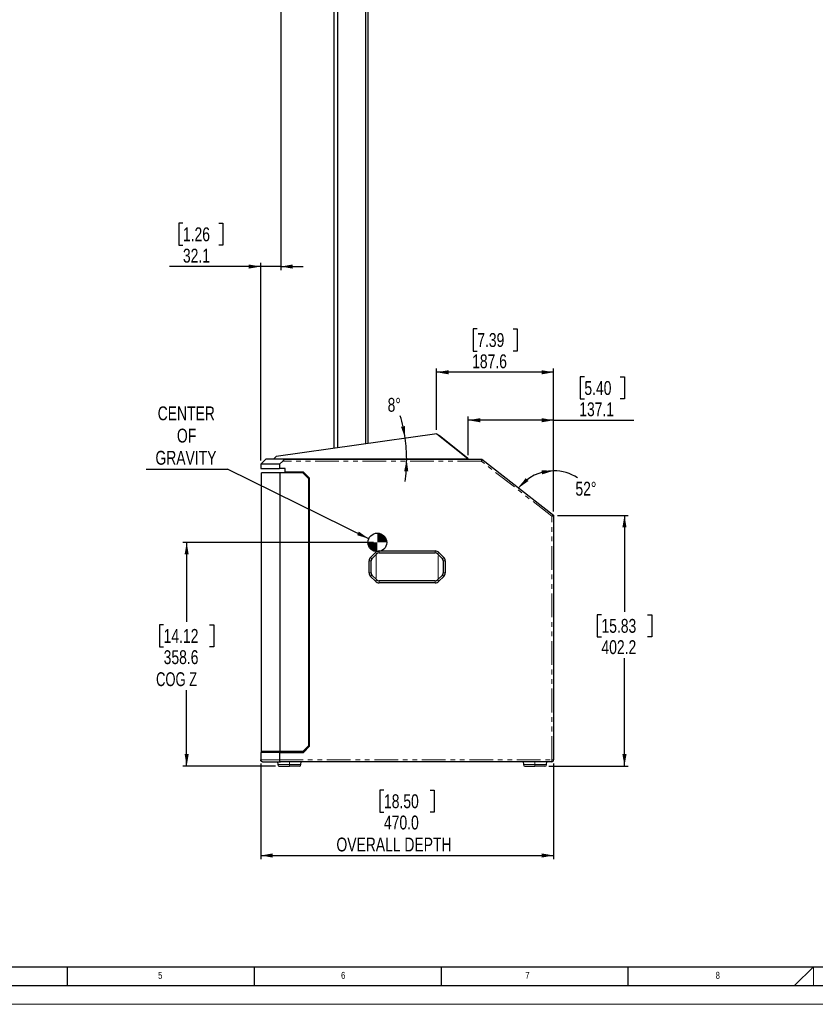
# Model space of a CAD drawing. Header units: millimetres. Extents: x 0 to 5046, y 0 to 3564.
# Tile 2 of 11: x 1277 to 2553, y 0 to 1579. Entities that reach past the tile are written whole.
import ezdxf

# ---------------------------------------------------------------- set-up
doc = ezdxf.new("R2010")
doc.units = ezdxf.units.MM
doc.header["$LTSCALE"] = 6
doc.linetypes.add('PHANTOM', pattern=[12.7, 6.35, -1.27, 1.27, -1.27, 1.27, -1.27])
doc.layers.add('FORMAT', color=7, linetype='Continuous')
doc.layers.add('SLD-0', color=7, linetype='Continuous')
doc.styles.add('SLDTEXTSTYLE0', font='TXT', dxfattribs={"width": 0.75})
doc.styles.add('SLDTEXTSTYLE3', font='TXT', dxfattribs={"width": 0.7})
doc.dimstyles.new('SLDDIMSTYLE0', dxfattribs={"dimtxt": 22.225, "dimasz": 19.2, "dimexe": 0, "dimexo": 0.0625, "dimgap": 5.55625, "dimtad": 0, "dimtih": 1, "dimtoh": 1, "dimdec": 1, "dimrnd": 1e-09, "dimzin": 4, "dimdsep": 46, "dimtxsty": 'SLDTEXTSTYLE0', "dimsah": 1, "dimcen": 0.09, "dimadec": 0, "dimazin": 1, "dimtfac": 1, "dimtdec": 1, "dimtofl": 0, "dimtmove": 0, "dimatfit": 3, "dimfxl": 1, "dimfrac": 2, "dimtolj": 1, "dimtzin": 12, "dimarcsym": 0})
doc.dimstyles.new('SLDDIMSTYLE1', dxfattribs={"dimtxt": 22.225, "dimasz": 19.2, "dimexe": 0, "dimexo": 0.0625, "dimgap": 5.55625, "dimtad": 0, "dimtih": 1, "dimtoh": 1, "dimdec": 1, "dimrnd": 1e-09, "dimzin": 12, "dimdsep": 46, "dimtxsty": 'SLDTEXTSTYLE0', "dimsah": 1, "dimcen": 0.09, "dimadec": 0, "dimazin": 3, "dimtfac": 1, "dimtdec": 1, "dimtofl": 0, "dimtmove": 0, "dimatfit": 3, "dimfxl": 1, "dimfrac": 2, "dimtolj": 1, "dimtzin": 12, "dimarcsym": 0})
doc.dimstyles.new('SLDDIMSTYLE2', dxfattribs={"dimtxt": 0.18, "dimasz": 19.2, "dimexe": 0, "dimexo": 0.0625, "dimgap": 0, "dimtad": 0, "dimtih": 1, "dimtoh": 1, "dimdec": 0, "dimrnd": 1e-09, "dimzin": 0, "dimdsep": 46, "dimtxsty": 'Standard', "dimsah": 1, "dimcen": 0.09, "dimadec": 0, "dimazin": 0, "dimtfac": 19.2, "dimtdec": 0, "dimtofl": 0, "dimtmove": 0, "dimatfit": 3, "dimfxl": 1, "dimfrac": 2, "dimtolj": 1, "dimtzin": 0, "dimarcsym": 0})
doc.dimstyles.new('SLDDIMSTYLE3', dxfattribs={"dimtxt": 22.225, "dimasz": 19.2, "dimexe": 0, "dimexo": 0.0625, "dimgap": 5.55625, "dimtad": 0, "dimtih": 1, "dimtoh": 1, "dimdec": 4, "dimlfac": 6, "dimzin": 12, "dimdsep": 46, "dimtxsty": 'SLDTEXTSTYLE0', "dimsah": 1, "dimcen": 0.09, "dimadec": 0, "dimazin": 3, "dimtfac": 1, "dimtdec": 0, "dimtofl": 0, "dimtmove": 0, "dimatfit": 3, "dimfxl": 1, "dimfrac": 2, "dimtolj": 1, "dimtzin": 12, "dimarcsym": 0})
doc.dimstyles.new('SLDDIMSTYLE4', dxfattribs={"dimtxt": 22.225, "dimasz": 19.2, "dimexe": 0, "dimexo": 0.0625, "dimgap": 5.55625, "dimtad": 0, "dimtih": 1, "dimtoh": 1, "dimdec": 1, "dimrnd": 1e-09, "dimzin": 12, "dimdsep": 46, "dimtxsty": 'SLDTEXTSTYLE0', "dimsah": 1, "dimcen": 0.09, "dimadec": 0, "dimazin": 3, "dimtfac": 1, "dimtdec": 1, "dimtmove": 0, "dimatfit": 0, "dimfxl": 1, "dimfrac": 2, "dimtolj": 1, "dimtzin": 12, "dimarcsym": 0})

# ---------------------------------------------------------------- blocks, each defined once
blk = doc.blocks.new('_D_6')
at = {"layer": 'SLD-0', "color": 7, "transparency": 16777216}
for p, q in [((1844.3, 740.5), (1538.4, 740.5)), ((1544.4, 740.5), (1544.4, 613)), ((1507.5, 608.5), (1500.7, 608.5)), ((1500.7, 608.5), (1500.7, 573.2)), ((1581.3, 608.5), (1588.1, 608.5)), ((1588.1, 608.5), (1588.1, 573.2)), ((1500.7, 573.2), (1507.5, 573.2)), ((1588.1, 573.2), (1581.3, 573.2)), ((1544.4, 381.9), (1544.4, 503.7)), ((1687.1, 381.9), (1538.4, 381.9))]:
    blk.add_line(p, q, dxfattribs=at)
for points in [[(1544.4, 740.5), (1541.1, 721.3), (1547.7, 721.3)], [(1544.4, 381.9), (1547.7, 401.1), (1541.1, 401.1)]]:
    blk.add_solid(points, dxfattribs=at)
at = {"layer": 'SLD-0', "color": 7, "transparency": 16777216, "char_height": 22.23, "attachment_point": 1}
for s, insert, style in [('14.12', (1507.5, 601.8), 'SLDTEXTSTYLE0'), ('358.6', (1507.5, 567.7), 'SLDTEXTSTYLE0'), ('COG Z', (1495.3, 532.4), 'SLDTEXTSTYLE3')]:
    blk.add_mtext(s, dxfattribs=dict(at, insert=insert, style=style))
blk = doc.blocks.new('_D_7')
at = {"layer": 'SLD-0', "color": 7, "transparency": 16777216}
for p, q in [((1663.2, 385.9), (1663.2, 232.6)), ((2133.2, 385.9), (2133.2, 232.6)), ((1861, 343.4), (1854.2, 343.4)), ((1854.2, 343.4), (1854.2, 308.1)), ((1934.9, 343.4), (1941.6, 343.4)), ((1941.6, 343.4), (1941.6, 308.1)), ((1854.2, 308.1), (1861, 308.1)), ((1941.6, 308.1), (1934.9, 308.1)), ((1663.2, 238.6), (2133.2, 238.6))]:
    blk.add_line(p, q, dxfattribs=at)
for points in [[(1663.2, 238.6), (1682.4, 235.3), (1682.4, 241.9)], [(2133.2, 238.6), (2114, 241.9), (2114, 235.3)]]:
    blk.add_solid(points, dxfattribs=at)
at = {"layer": 'SLD-0', "color": 7, "transparency": 16777216, "attachment_point": 1, "style": 'SLDTEXTSTYLE0'}
for s, insert, char_height in [('18.50', (1861, 336.7), 22.23), ('470.0', (1861, 302.6), 22.23), ('OVERALL DEPTH', (1784.7, 267.3), 22.225)]:
    blk.add_mtext(s, dxfattribs=dict(at, insert=insert, char_height=char_height))
blk = doc.blocks.new('_D_8')
at = {"layer": 'SLD-0', "color": 7, "transparency": 16777216}
for p, q in [((2139.2, 784), (2252.8, 784)), ((2246.8, 784), (2246.8, 629.1)), ((2209.9, 624.6), (2203.1, 624.6)), ((2203.1, 624.6), (2203.1, 589.3)), ((2283.7, 624.6), (2290.5, 624.6)), ((2290.5, 624.6), (2290.5, 589.3)), ((2203.1, 589.3), (2209.9, 589.3)), ((2290.5, 589.3), (2283.7, 589.3)), ((2246.8, 381.9), (2246.8, 555.2)), ((2125.3, 381.9), (2252.8, 381.9))]:
    blk.add_line(p, q, dxfattribs=at)
for points in [[(2246.8, 784), (2243.5, 764.8), (2250.1, 764.8)], [(2246.8, 381.9), (2250.1, 401.1), (2243.5, 401.1)]]:
    blk.add_solid(points, dxfattribs=at)
at = {"layer": 'SLD-0', "color": 7, "transparency": 16777216, "char_height": 22.23, "attachment_point": 1, "style": 'SLDTEXTSTYLE0'}
for s, insert in [('15.83', (2209.9, 617.9)), ('402.2', (2209.9, 583.8))]:
    blk.add_mtext(s, dxfattribs=dict(at, insert=insert))
blk = doc.blocks.new('_D_9')
at = {"layer": 'SLD-0', "color": 7, "transparency": 16777216}
blk.add_line((2133.2, 790), (2133.2, 861.5), dxfattribs=at)
for start, end in [(90, 142), (57.7026, 90)]:
    blk.add_arc((2133.2, 784), 71.4, start, end, dxfattribs=at)
for points in [[(2133.2, 855.5), (2113.7, 856.2), (2114.6, 849.7)], [(2076.9, 828), (2092.9, 839.1), (2088.3, 843.8)]]:
    blk.add_solid(points, dxfattribs=at)
at = {"layer": 'SLD-0', "color": 7, "transparency": 16777216, "insert": (2168.1, 837.8), "char_height": 22.23, "attachment_point": 1, "style": 'SLDTEXTSTYLE0'}
blk.add_mtext('52°', dxfattribs=at)
blk = doc.blocks.new('_D_10')
at = {"layer": 'SLD-0', "color": 7, "transparency": 16777216}
for p, q in [((2182.5, 1006), (2175.7, 1006)), ((2175.7, 1006), (2175.7, 970.7)), ((2239.9, 1006), (2246.7, 1006)), ((2246.7, 1006), (2246.7, 970.7)), ((2175.7, 970.7), (2182.5, 970.7)), ((2246.7, 970.7), (2239.9, 970.7)), ((1996.1, 880.7), (1996.1, 942.5)), ((2133.2, 936.5), (1996.1, 936.5)), ((2133.2, 790), (2133.2, 942.5)), ((2133.2, 936.5), (2261.7, 936.5))]:
    blk.add_line(p, q, dxfattribs=at)
for points in [[(1996.1, 936.5), (2015.3, 933.2), (2015.3, 939.8)], [(2133.2, 936.5), (2114, 939.8), (2114, 933.2)]]:
    blk.add_solid(points, dxfattribs=at)
at = {"layer": 'SLD-0', "color": 7, "transparency": 16777216, "char_height": 22.23, "attachment_point": 1, "style": 'SLDTEXTSTYLE0'}
for s, insert in [('5.40', (2182.5, 999.3)), ('137.1', (2174.3, 965.2))]:
    blk.add_mtext(s, dxfattribs=dict(at, insert=insert))
blk = doc.blocks.new('_D_11')
at = {"layer": 'SLD-0', "color": 7, "transparency": 16777216}
for p, q in [((2010.6, 1082.9), (2003.9, 1082.9)), ((2003.9, 1082.9), (2003.9, 1047.5)), ((2068.1, 1082.9), (2074.8, 1082.9)), ((2074.8, 1082.9), (2074.8, 1047.5)), ((2003.9, 1047.5), (2010.6, 1047.5)), ((2074.8, 1047.5), (2068.1, 1047.5)), ((1945.5, 920.9), (1945.5, 1019.4)), ((2133.2, 1013.4), (1945.5, 1013.4)), ((2133.2, 790), (2133.2, 1019.4))]:
    blk.add_line(p, q, dxfattribs=at)
for points in [[(1945.5, 1013.4), (1964.7, 1010.1), (1964.7, 1016.7)], [(2133.2, 1013.4), (2114, 1016.7), (2114, 1010.1)]]:
    blk.add_solid(points, dxfattribs=at)
at = {"layer": 'SLD-0', "color": 7, "transparency": 16777216, "char_height": 22.23, "attachment_point": 1, "style": 'SLDTEXTSTYLE0'}
for s, insert in [('7.39', (2010.6, 1076.2)), ('187.6', (2002.4, 1042.1))]:
    blk.add_mtext(s, dxfattribs=dict(at, insert=insert))
blk = doc.blocks.new('_D_12')
at = {"layer": 'SLD-0', "color": 7, "transparency": 16777216}
for start, end in [(8.1001, 16.9004), (0, 8.1001), (351.4224, 0)]:
    blk.add_arc((1657.5, 873.9), 239.9, start, end, dxfattribs=at)
for points in [[(1895, 907.7), (1894.8, 927.2), (1888.3, 926)], [(1897.4, 873.9), (1893.4, 854.8), (1899.9, 854.6)]]:
    blk.add_solid(points, dxfattribs=at)
at = {"layer": 'SLD-0', "color": 7, "transparency": 16777216, "insert": (1866.8, 972.3), "char_height": 22.23, "attachment_point": 1, "style": 'SLDTEXTSTYLE0'}
blk.add_mtext('8°', dxfattribs=at)
blk = doc.blocks.new('_D_13')
at = {"layer": 'SLD-0', "color": 7, "transparency": 16777216}
for p, q in [((1695.3, 1941), (1695.3, 1176.9)), ((1538.4, 1252.3), (1531.7, 1252.3)), ((1531.7, 1252.3), (1531.7, 1217)), ((1595.9, 1252.3), (1602.7, 1252.3)), ((1602.7, 1252.3), (1602.7, 1217)), ((1531.7, 1217), (1538.4, 1217)), ((1602.7, 1217), (1595.9, 1217)), ((1663.2, 871.9), (1663.2, 1188.9)), ((1663.2, 1182.9), (1516.7, 1182.9)), ((1695.3, 1182.9), (1663.2, 1182.9)), ((1695.3, 1182.9), (1731.3, 1182.9))]:
    blk.add_line(p, q, dxfattribs=at)
for points in [[(1663.2, 1182.9), (1644, 1186.2), (1644, 1179.6)], [(1695.3, 1182.9), (1714.5, 1179.6), (1714.5, 1186.2)]]:
    blk.add_solid(points, dxfattribs=at)
at = {"layer": 'SLD-0', "color": 7, "transparency": 16777216, "char_height": 22.23, "attachment_point": 1, "style": 'SLDTEXTSTYLE0'}
for s, insert in [('1.26', (1538.4, 1245.7)), ('32.1', (1538.4, 1211.5))]:
    blk.add_mtext(s, dxfattribs=dict(at, insert=insert))
blk = doc.blocks.new('SW_NOTE_0_4')
at = {"layer": 'SLD-0', "color": 0}
blk.add_line((-130.2, 0), (0, 0), dxfattribs=at)
at = {"layer": 'SLD-0', "color": 0, "char_height": 22.23, "attachment_point": 2, "style": 'SLDTEXTSTYLE0'}
for s, insert in [('CENTER', (-66, 100.4)), ('OF', (-65.5, 64.7)), ('GRAVITY', (-66.5, 29.1))]:
    blk.add_mtext(s, dxfattribs=dict(at, insert=insert))
blk = doc.blocks.new('SW_DOWELSYMBOL_1')
at = {"linetype": 'Continuous', "lineweight": 18}
h = blk.add_hatch(color=0, dxfattribs=at)
edge = h.paths.add_edge_path(flags=0)
edge.add_arc((0, 0), 15, 180, 270)
edge.add_line((0, -15), (0, 0))
edge.add_line((0, 0), (-15, 0))
h = blk.add_hatch(color=0, dxfattribs=at)
edge = h.paths.add_edge_path(flags=0)
edge.add_arc((0, 0), 15, 0, 90)
edge.add_line((0, 15), (0, 0))
edge.add_line((0, 0), (15, 0))
at = {"layer": 'SLD-0', "color": 0}
blk.add_circle((0, 0), 15, dxfattribs=at)

msp = doc.modelspace()

# ---------------------------------------------------------------- linework, layer by layer
at = {"color": 7, "linetype": 'Continuous', "lineweight": 25}
for p, q in [((1780.264402, 1654.491266), (1780.264402, 891.363484)), ((1786.1668, 1654.491266), (1786.1668, 892.20352)), ((1831.152239, 1654.491266), (1831.152239, 898.605944)), ((1835.081136, 1654.491266), (1835.081136, 899.165116)), ((1945.548307, 914.887036), (1688.049121, 878.239203)), ((1945.548307, 914.887036), (1995.659064, 875.024991)), ((1995.608425, 875.065277), (1949.461333, 911.774341)), ((1995.608425, 875.065304), (1949.46144, 911.77434)), ((1671.172769, 873.891266), (1663.172769, 865.891266)), ((1700.59912, 873.891266), (1671.172769, 873.891266)), ((1684.501196, 873.891266), (1684.501196, 874.691266)), ((1688.049121, 878.239203), (1684.884118, 875.074188)), ((1685.501196, 874.691266), (1995.078591, 874.691266)), ((1693.172769, 865.891266), (1698.679623, 870.891266)), ((1700.59912, 873.891266), (2018.172769, 873.891266)), ((1996.078591, 874.691266), (1996.078591, 873.891266)), ((2018.173081, 873.892172), (2133.173023, 784.044371)), ((1693.172769, 865.891266), (1663.172769, 865.891266)), ((1663.172769, 865.891266), (1663.172769, 858.891266)), ((1663.172769, 858.891266), (1693.172769, 858.891266)), ((1693.172769, 865.891266), (1693.172769, 858.891266)), ((1702.172769, 858.891266), (1693.172769, 858.891266)), ((1702.172769, 853.391266), (1702.172769, 858.891266)), ((1731.672769, 853.391266), (1702.172769, 853.391266)), ((1702.172769, 852.391266), (1702.172769, 853.391266)), ((1741.672769, 843.391266), (1731.672769, 853.391266)), ((1664.672769, 405.391266), (1664.672769, 852.391266)), ((1694.257384, 852.391266), (1664.672769, 852.391266)), ((1694.257384, 405.391266), (1694.257384, 852.391266)), ((1730.72782, 852.391266), (1694.257384, 852.391266)), ((1740.32782, 842.791266), (1730.72782, 852.391266)), ((1740.32782, 414.991266), (1740.32782, 842.791266)), ((1741.672769, 413.891266), (1741.672769, 843.391266)), ((2133.172769, 784.043419), (2133.172769, 391.891266)), ((1853.07254, 726.891783), (1943.273584, 726.891783)), ((1837.172769, 691.791037), (1837.172769, 710.992013)), ((1847.415685, 724.548637), (1839.515915, 716.648867)), ((1840.172769, 691.791037), (1840.172769, 710.992013)), ((1841.637235, 714.527546), (1849.537006, 722.427317)), ((1853.07254, 723.891783), (1943.273584, 723.891783)), ((1946.809118, 722.427317), (1954.708855, 714.52758)), ((1956.830175, 716.648901), (1948.930438, 724.548637)), ((1956.173321, 710.992046), (1956.173321, 691.791003)), ((1959.173321, 710.992046), (1959.173321, 691.791003)), ((1839.515915, 686.134183), (1847.415685, 678.234412)), ((1849.537006, 680.355732), (1841.637235, 688.255503)), ((1943.273584, 678.891266), (1853.07254, 678.891266)), ((1954.708855, 688.255469), (1946.809118, 680.355732)), ((1948.930438, 678.234412), (1956.830175, 686.134149)), ((1943.273584, 675.891266), (1853.07254, 675.891266)), ((1730.72782, 405.391266), (1740.32782, 414.991266)), ((1731.672769, 403.891266), (1741.672769, 413.891266)), ((1663.172769, 403.891266), (1663.172769, 391.891266)), ((1693.172769, 403.891266), (1663.172769, 403.891266)), ((1694.257384, 405.391266), (1664.672769, 405.391266)), ((1693.172769, 403.891266), (1693.172769, 391.891266)), ((1693.172769, 403.891266), (1731.672769, 403.891266)), ((1730.72782, 405.391266), (1694.257384, 405.391266)), ((1702.172769, 403.891266), (1702.172769, 405.391266)), ((1666.172769, 388.891266), (1695.092266, 388.891266)), ((1690.329992, 388.891266), (1690.572684, 384.260426)), ((1693.069258, 381.891266), (1709.172769, 381.891266)), ((2130.172769, 388.891266), (1695.092266, 388.891266)), ((1725.27628, 381.891266), (1709.172769, 381.891266)), ((1727.772854, 384.260426), (1728.015546, 388.891266)), ((2084.329992, 388.891266), (2084.572684, 384.260426)), ((2087.069258, 381.891266), (2103.172769, 381.891266)), ((2119.27628, 381.891266), (2103.172769, 381.891266)), ((2121.772854, 384.260426), (2122.015546, 388.891266))]:
    msp.add_line(p, q, dxfattribs=at)
at = {"color": 8, "linetype": 'PHANTOM', "lineweight": 18}
for p, q in [((1685.501196, 874.691266), (1685.501196, 873.891266)), ((2017.139787, 870.891266), (1698.679623, 870.891266)), ((1995.078591, 873.891266), (1995.078591, 874.691266)), ((2130.173023, 782.581173), (2017.140098, 870.892172)), ((2130.172769, 391.891266), (2130.172769, 782.580221)), ((1853.07254, 726.891783), (1853.07254, 723.891783)), ((1943.273584, 723.891783), (1943.273584, 726.891783)), ((1840.172769, 710.992013), (1837.172769, 710.992013)), ((1839.515915, 716.648867), (1841.637235, 714.527546)), ((1849.537006, 722.427317), (1847.415685, 724.548637)), ((1848.673067, 721.563379), (1848.673067, 681.219671)), ((1948.930438, 724.548637), (1946.809118, 722.427317)), ((1947.673057, 681.219671), (1947.673057, 721.563378)), ((1954.708855, 714.52758), (1956.830175, 716.648901)), ((1959.173321, 710.992046), (1956.173321, 710.992046)), ((1837.172769, 691.791037), (1840.172769, 691.791037)), ((1841.637235, 688.255503), (1839.515915, 686.134183)), ((1847.415685, 678.234412), (1849.537006, 680.355732)), ((1853.07254, 678.891266), (1853.07254, 675.891266)), ((1943.273584, 675.891266), (1943.273584, 678.891266)), ((1946.809118, 680.355732), (1948.930438, 678.234412)), ((1956.830175, 686.134149), (1954.708855, 688.255469)), ((1956.173321, 691.791003), (1959.173321, 691.791003)), ((1663.172769, 391.891266), (1693.172769, 391.891266)), ((1690.572684, 384.260426), (1709.172769, 384.260426)), ((1693.172769, 391.891266), (2130.172769, 391.891266)), ((1709.172769, 388.891266), (1709.172769, 384.260426)), ((1709.172769, 384.260426), (1727.772854, 384.260426)), ((1709.172769, 381.891266), (1709.172769, 384.260426)), ((2084.572684, 384.260426), (2103.172769, 384.260426)), ((2103.172769, 388.891266), (2103.172769, 384.260426)), ((2103.172769, 384.260426), (2121.772854, 384.260426)), ((2103.172769, 381.891266), (2103.172769, 384.260426)), ((2130.172769, 391.891266), (2133.172769, 391.891266)), ((2130.172769, 388.891266), (2130.172769, 391.891266))]:
    msp.add_line(p, q, dxfattribs=at)
at = {"color": 7, "linetype": 'Continuous', "lineweight": 18}
for p, q in [((2519.800858, 30.00006), (2550, 60.00006)), ((2550, 60.00006), (2550, 30.00006)), ((0.000025, 0.00006), (5046.000025, 0.00006))]:
    msp.add_line(p, q, dxfattribs=at)
at = {"color": 7, "linetype": 'Continuous', "lineweight": 25}
for centre, radius, start, end in [((1853.07254, 718.891783), 8, 90.000000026, 135.00000001), ((1943.273584, 718.891783), 8, 44.999999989, 89.999999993), ((1845.172769, 710.992013), 8, 134.999999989, 179.999999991), ((1845.172769, 710.992013), 5, 134.999999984, 180), ((1853.07254, 718.891783), 5, 89.99999999, 134.999999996), ((1943.273584, 718.891783), 5, 44.999999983, 90), ((1951.173321, 710.992046), 5, 359.999999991, 44.999999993), ((1951.173321, 710.992046), 8, 359.999999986, 44.999999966), ((1845.172769, 691.791037), 8, 179.999999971, 224.99999991), ((1845.172769, 691.791037), 5, 179.999999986, 224.999999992), ((1853.07254, 683.891266), 5, 224.999999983, 270.000000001), ((1943.273584, 683.891266), 5, 269.999999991, 314.999999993), ((1951.173321, 691.791003), 5, 314.999999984, 0.000000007), ((1951.173321, 691.791003), 8, 314.999999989, 359.999999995), ((1853.07254, 683.891266), 8, 224.999999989, 269.999999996), ((1943.273584, 683.891266), 8, 269.999999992, 314.999999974), ((1693.069258, 384.391266), 2.5, 183.000000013, 270.000000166), ((1725.27628, 384.391266), 2.5, 269.999999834, 356.999999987), ((2087.069258, 384.391266), 2.5, 183.000000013, 270.000000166), ((2119.27628, 384.391266), 2.5, 269.999999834, 356.999999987), ((2130.172769, 391.891266), 3, 270, 0)]:
    msp.add_arc(centre, radius, start, end, dxfattribs=at)
for points, knots in [([(1684.884118, 875.074188), (1684.828014, 875.01752), (1684.726418, 874.914903), (1684.607032, 874.788349), (1684.519262, 874.706081), (1684.507228, 874.696213), (1684.501196, 874.691266)], [0, 0, 0, 0, 0.2804711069, 0.5078915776, 0.7533437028, 1, 1, 1, 1]), ([(1685.501196, 874.691266), (1685.437377, 874.696629), (1685.307977, 874.707502), (1685.075799, 874.828821), (1684.961229, 874.975479), (1684.884118, 875.074188)], [0, 0, 0, 0, 0.2413691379, 0.4894017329, 1, 1, 1, 1]), ([(1698.679623, 870.891266), (1698.750962, 870.956463), (1698.891027, 871.084467), (1699.094108, 871.275892), (1699.286865, 871.46224), (1699.469116, 871.643718), (1699.640905, 871.820278), (1699.802218, 871.991935), (1699.953053, 872.158684), (1700.093401, 872.320525), (1700.223254, 872.477454), (1700.342594, 872.629456), (1700.451428, 872.776547), (1700.607142, 873.001729), (1700.776239, 873.28754), (1700.870425, 873.539368), (1700.886037, 873.694264), (1700.863607, 873.783205), (1700.808093, 873.84606), (1700.721149, 873.88464), (1700.640607, 873.889014), (1700.59912, 873.891266)], [0, 0, 0, 0, 0.05264815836, 0.10336735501, 0.15225327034, 0.19941274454, 0.24496476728, 0.28904134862, 0.33178817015, 0.3733648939, 0.41394499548, 0.45371499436, 0.49287298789, 0.53162645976, 0.63833548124, 0.74024854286, 0.78973131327, 0.83932745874, 0.89020462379, 0.94344623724, 1, 1, 1, 1]), ([(1995.659064, 875.024991), (1995.584036, 874.938235), (1995.472329, 874.809066), (1995.255895, 874.705317), (1995.137202, 874.695911), (1995.078591, 874.691266)], [0, 0, 0, 0, 0.5087043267, 0.7573962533, 1, 1, 1, 1]), ([(1996.078591, 874.691266), (1996.072235, 874.695436), (1996.05963, 874.703705), (1995.966073, 874.773396), (1995.835289, 874.883505), (1995.721531, 874.974838), (1995.659064, 875.024991)], [0, 0, 0, 0, 0.2492343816, 0.4942416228, 0.7222759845, 1, 1, 1, 1]), ([(2018.173081, 873.892172), (2018.172765, 873.891191), (2018.172131, 873.88922), (2018.166892, 873.873244), (2018.158343, 873.847534), (2018.146061, 873.810995), (2018.130036, 873.763765), (2018.11018, 873.70569), (2018.08646, 873.63674), (2018.058866, 873.556897), (2018.02742, 873.466194), (2017.99218, 873.364699), (2017.953225, 873.252534), (2017.910728, 873.129835), (2017.863434, 872.99334), (2017.810179, 872.836662), (2017.748379, 872.652714), (2017.675888, 872.43818), (2017.591702, 872.191639), (2017.495194, 871.912333), (2017.386476, 871.600319), (2017.266302, 871.256827), (2017.183092, 871.016399), (2017.140098, 870.892172)], [0, 0, 0, 0, 0.0357992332, 0.0719437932, 0.1084489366, 0.1453294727, 0.1825997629, 0.2202737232, 0.2583648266, 0.2968861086, 0.3358501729, 0.3752691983, 0.4151549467, 0.455518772, 0.4963716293, 0.5410145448, 0.5908710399, 0.6459535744, 0.7062711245, 0.7718302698, 0.8426358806, 0.9186915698, 1, 1, 1, 1]), ([(2130.173023, 782.581173), (2130.23192, 782.609969), (2130.347907, 782.666676), (2130.518438, 782.750711), (2130.682606, 782.831817), (2130.840148, 782.909738), (2130.990889, 782.98423), (2131.134696, 783.055128), (2131.271486, 783.122324), (2131.40122, 783.185767), (2131.523893, 783.245453), (2131.639537, 783.30142), (2131.748211, 783.353746), (2131.850002, 783.402538), (2131.945015, 783.447934), (2132.033377, 783.49009), (2132.11522, 783.529191), (2132.190717, 783.565402), (2132.32512, 783.630644), (2132.50655, 783.719857), (2132.713149, 783.821493), (2132.88196, 783.904422), (2133.012924, 783.968226), (2133.105113, 784.012559), (2133.1624, 784.039526), (2133.169506, 784.042767), (2133.173023, 784.044371)], [0, 0, 0, 0, 0.0394981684, 0.07778404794, 0.11485813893, 0.15072099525, 0.18537323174, 0.21881553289, 0.25104866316, 0.28207347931, 0.31189094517, 0.34050214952, 0.36790832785, 0.3941108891, 0.41911144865, 0.44291186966, 0.4655143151, 0.48692131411, 0.50713584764, 0.58325289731, 0.65721627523, 0.7291644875, 0.79924799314, 0.86762956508, 0.93448441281, 1, 1, 1, 1]), ([(1666.172769, 388.891266), (1666.115905, 388.892196), (1666.005429, 388.894001), (1665.84506, 388.907957), (1665.695257, 388.928284), (1665.5562, 388.954256), (1665.427945, 388.984273), (1665.31045, 389.017075), (1665.20359, 389.051453), (1665.107178, 389.086326), (1664.854832, 389.186988), (1664.478389, 389.391758), (1664.083476, 389.721919), (1663.805619, 390.037392), (1663.608842, 390.321099), (1663.448119, 390.620816), (1663.323719, 390.931906), (1663.236483, 391.249865), (1663.182644, 391.57042), (1663.176042, 391.784906), (1663.172769, 391.891266)], [0, 0, 0, 0, 0.03664515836, 0.0711937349, 0.1036456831, 0.13400096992, 0.16225957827, 0.18842151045, 0.21248679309, 0.23445548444, 0.2543276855, 0.3870611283, 0.50695970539, 0.58107109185, 0.6539034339, 0.72548708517, 0.79585401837, 0.8650378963, 0.93307414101, 1, 1, 1, 1]), ([(1693.172769, 391.891266), (1693.173282, 391.840073), (1693.174313, 391.737237), (1693.182577, 391.582839), (1693.195744, 391.428107), (1693.214306, 391.273484), (1693.238131, 391.119427), (1693.267253, 390.966407), (1693.301662, 390.814909), (1693.34136, 390.66543), (1693.386346, 390.518478), (1693.43662, 390.374567), (1693.49218, 390.23422), (1693.55303, 390.097968), (1693.619158, 389.966328), (1693.747049, 389.739973), (1693.964255, 389.441029), (1694.222081, 389.205018), (1694.447834, 389.061394), (1694.629783, 388.974717), (1694.848161, 388.905844), (1695.007077, 388.896354), (1695.092266, 388.891266)], [0, 0, 0, 0, 0.0297611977, 0.0597839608, 0.0901023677, 0.1207495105, 0.1517574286, 0.1831570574, 0.2149781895, 0.2472494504, 0.2799982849, 0.3132509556, 0.3470325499, 0.3813669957, 0.4162770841, 0.4517844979, 0.5720883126, 0.7061211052, 0.7610166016, 0.8282923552, 0.9079532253, 1, 1, 1, 1])]:
    msp.add_open_spline(points, degree=3, knots=knots, dxfattribs=at)
at = {"layer": 'FORMAT'}
for p, q in [((120.000025, 60.00006), (4986.000025, 60.00006)), ((1353.000025, 30.00006), (1353.000025, 60.00006)), ((1653.000025, 30.00006), (1653.000025, 60.00006)), ((1953.000025, 30.00006), (1953.000025, 60.00006)), ((2253.000025, 30.00006), (2253.000025, 60.00006)), ((90.000025, 30.00006), (5016.000025, 30.00006))]:
    msp.add_line(p, q, dxfattribs=at)
at = {"layer": 'SLD-0', "color": 7}
msp.add_circle((1850.282882, 740.481266), 15, dxfattribs=at)

# ---------------------------------------------------------------- block references
for name, p in [('SW_NOTE_0_4', (1609.754116, 858.286075)), ('SW_DOWELSYMBOL_1', (1850.282882, 740.481266))]:
    msp.add_blockref(name, p, dxfattribs=at)

# ---------------------------------------------------------------- texts
at = {"layer": 'FORMAT', "char_height": 11.1125, "attachment_point": 1, "style": 'SLDTEXTSTYLE0'}
for s, insert in [('5', (1498.587905, 52.008188)), ('6', (1792.114392, 52.008188)), ('7', (2087.798716, 52.008188)), ('8', (2393.193311, 52.008188))]:
    msp.add_mtext(s, dxfattribs=dict(at, insert=insert))

# ---------------------------------------------------------------- dimensions: what is measured, and where the dimension line sits
at = {"layer": 'SLD-0', "color": 7}
for base, p1, p2, dimstyle, picture, middle in [((1663.172769, 1219.874781), (1695.289989, 1946.993783), (1663.172769, 865.891266), 'SLDDIMSTYLE4', '_D_13', (1567.167519, 1219.874781)), ((1945.548307, 1050.389135), (2133.172769, 784.043419), (1945.548307, 914.887036), 'SLDDIMSTYLE1', '_D_11', (2039.360538, 1050.389135)), ((1996.078591, 973.490762), (2133.172769, 784.043419), (1996.078591, 874.691266), 'SLDDIMSTYLE1', '_D_10', (2211.215127, 973.490762))]:
    dim = msp.add_linear_dim(base=base, p1=p1, p2=p2, dimstyle=dimstyle, dxfattribs=at)
    dim.commit()
    dim.dimension.update_dxf_attribs({"geometry": picture, "text_midpoint": middle, "dimtype": 160})
for base, line1, line2, picture, middle in [((1896.817278, 890.836023), ((1945.548307, 914.887036), (1688.049121, 878.239203)), ((1671.172769, 873.891266), (2018.172769, 873.891266)), '_D_12', (1880.929329, 961.294047)), ((2101.857147, 848.251109), ((2133.172769, 784.043419), (2133.172769, 391.891266)), ((2133.173023, 784.044371), (2018.173081, 873.892172)), '_D_9', (2190.422205, 826.772195))]:
    dim = msp.add_angular_dim_2l(base=base, line1=line1, line2=line2, dimstyle='SLDDIMSTYLE3', dxfattribs=at)
    dim.commit()
    dim.dimension.update_dxf_attribs({"geometry": picture, "text_midpoint": middle, "dimtype": 162})
dim = msp.add_linear_dim(base=(2246.797785, 784.043895), p1=(2119.27628, 381.891266), p2=(2133.172896, 784.043895), angle=90, dimstyle='SLDDIMSTYLE1', dxfattribs=at)
dim.commit()
dim.dimension.update_dxf_attribs({"geometry": '_D_8', "text_midpoint": (2246.797785, 592.131446), "dimtype": 160})
dim = msp.add_linear_dim(base=(1544.391958, 381.891266), p1=(1850.282882, 740.481266), p2=(1693.069258, 381.891266), angle=90, text='<>\\PCOG Z', dimstyle='SLDDIMSTYLE1', dxfattribs=at)
dim.commit()
dim.dimension.update_dxf_attribs({"geometry": '_D_6', "text_midpoint": (1544.391958, 558.373795), "dimtype": 160})
dim = msp.add_linear_dim(base=(2133.172769, 293.277183), p1=(1663.172769, 391.891266), p2=(2133.172769, 391.891266), text='<>\\POVERALL DEPTH', dimstyle='SLDDIMSTYLE0', dxfattribs=at)
dim.commit()
dim.dimension.update_dxf_attribs({"geometry": '_D_7', "text_midpoint": (1897.914795, 293.277183), "dimtype": 160})

# ---------------------------------------------------------------- leaders
msp.add_leader([(1836.540939, 746.494502), (1609.754116, 858.286075)], dimstyle='SLDDIMSTYLE2', dxfattribs=at)

doc.saveas('drawing.dxf')
